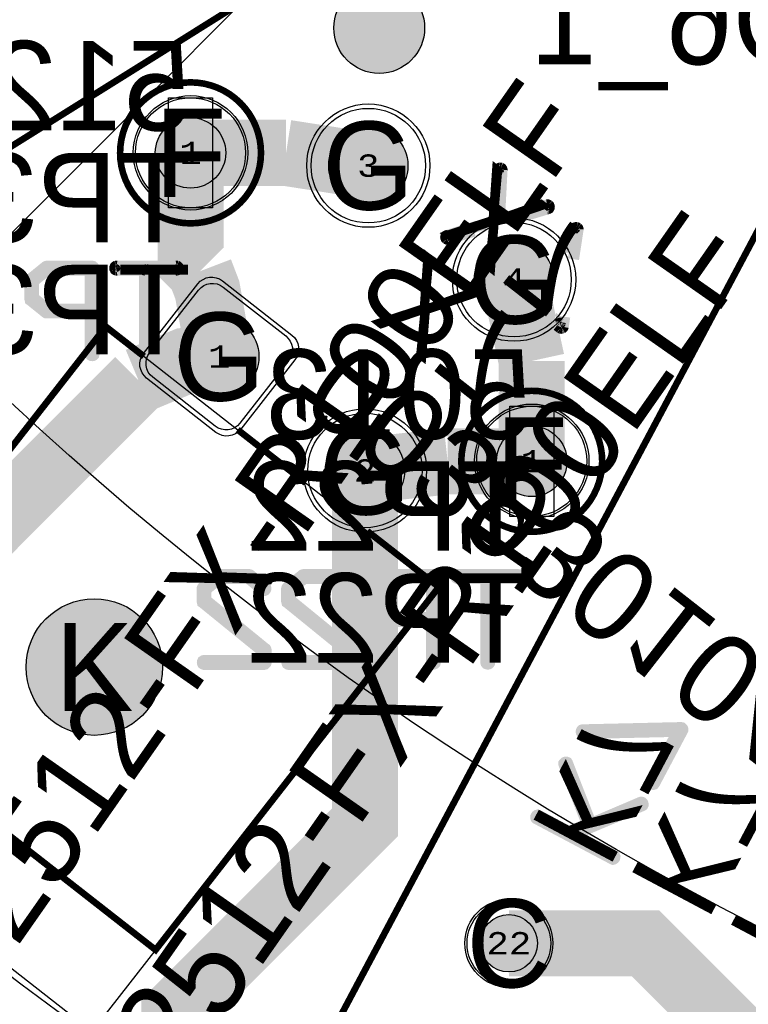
# Model space of a CAD drawing. Extents: x -125 to 125, y -186 to 125.
# Tile 12 of 112: x -51 to -34, y -69 to -46. Entities that reach past the tile are written whole.
import ezdxf
from ezdxf.enums import TextEntityAlignment as Align

# ---------------------------------------------------------------- set-up
doc = ezdxf.new("R2010")
doc.units = 0
doc.header["$MEASUREMENT"] = 0
for name, color, linetype in [('ASSEMBLY_OUTLINES_BTM', 191, 'CONTINUOUS'), ('ASSEMBLY_OUTLINES_TOP', 102, 'CONTINUOUS'), ('ASSEMBLY_PART_NUMBERS_BTM', 191, 'CONTINUOUS'), ('ASSEMBLY_PART_NUMBERS_TOP', 102, 'CONTINUOUS'), ('ASSEMBLY_REF_DES_BTM', 191, 'CONTINUOUS'), ('BOARD_OUTLINE', 10, 'CONTINUOUS'), ('DRILL_DRAWING', 21, 'CONTINUOUS'), ('GENERATED_SILKSCREEN_BTM', 255, 'CONTINUOUS'), ('MANUFACTURING_OUTLINES', 10, 'CONTINUOUS'), ('MOUNTING_HOLES_LAYER_BOT17', 42, 'CONTINUOUS'), ('MOUNTING_HOLES_LAYER_TOP', 42, 'CONTINUOUS'), ('PART_HOLES_LAYER_BOTTOM', 30, 'CONTINUOUS'), ('PART_HOLES_LAYER_TOP', 30, 'CONTINUOUS'), ('PART_PADS_LAYER_BOTTOM', 230, 'CONTINUOUS'), ('PART_PADS_LAYER_TOP', 150, 'CONTINUOUS'), ('PIN_NUMBERS_BTM', 8, 'CONTINUOUS'), ('PIN_NUMBERS_TOP', 8, 'CONTINUOUS'), ('PLACEMENT_OUTLINES_BTM', 222, 'CONTINUOUS'), ('PLANE_DATA_LAYER_BOTTOM', 230, 'CONTINUOUS'), ('PLANE_SHAPES_LAYER_BOTTOM', 230, 'CONTINUOUS'), ('PLANE_SHAPES_LAYER_TOP', 150, 'CONTINUOUS'), ('ROUTE_BORDER', 151, 'CONTINUOUS'), ('SILKSCREEN_OUTLINES_BTM', 211, 'CONTINUOUS'), ('SILKSCREEN_REF_DES_BTM', 211, 'CONTINUOUS'), ('SOLDERMASK_PADS_BTM', 12, 'CONTINUOUS'), ('SOLDERMASK_PADS_TOP', 180, 'CONTINUOUS'), ('TRACES_LAYER_TOP', 150, 'CONTINUOUS')]:
    doc.layers.add(name, color=color, linetype=linetype)
doc.styles.add('COURIER_NEW', font='cour.ttf')
doc.styles.add('VERIBEST_GERBER_0', font='txt')

msp = doc.modelspace()

# ---------------------------------------------------------------- hatches: boundary and pattern name
at = {"layer": 'GENERATED_SILKSCREEN_BTM'}
h = msp.add_hatch(color=256, dxfattribs=at)
edge = h.paths.add_edge_path()
edge.add_arc((-42.714368, -46.416428), 1.030776, 0, 360)
at = {"layer": 'MOUNTING_HOLES_LAYER_BOT17'}
h = msp.add_hatch(color=256, dxfattribs=at)
edge = h.paths.add_edge_path()
edge.add_arc((-49.187398, -60.919508), 1.55, 0, 360)
at = {"layer": 'MOUNTING_HOLES_LAYER_TOP'}
h = msp.add_hatch(color=256, dxfattribs=at)
edge = h.paths.add_edge_path()
edge.add_arc((-49.187398, -60.919508), 1.55, 0, 360)
at = {"layer": 'PART_HOLES_LAYER_BOTTOM'}
h = msp.add_hatch(color=256, dxfattribs=at)
edge = h.paths.add_edge_path()
edge.add_arc((-47, -49.25), 0.8, 0, 360)
h = msp.add_hatch(color=256, dxfattribs=at)
edge = h.paths.add_edge_path()
edge.add_arc((-42.961754, -49.540081), 0.9, 0, 360)
h = msp.add_hatch(color=256, dxfattribs=at)
edge = h.paths.add_edge_path()
edge.add_arc((-39.652108, -52.125859), 0.9, 0, 360)
h = msp.add_hatch(color=256, dxfattribs=at)
edge = h.paths.add_edge_path()
edge.add_arc((-46.347892, -53.874141), 0.9, 0, 360)
h = msp.add_hatch(color=256, dxfattribs=at)
edge = h.paths.add_edge_path()
edge.add_arc((-43.038247, -56.459919), 0.9, 0, 360)
h = msp.add_hatch(color=256, dxfattribs=at)
edge = h.paths.add_edge_path()
edge.add_arc((-39.25, -56.25), 0.8, 0, 360)
h = msp.add_hatch(color=256, dxfattribs=at)
edge = h.paths.add_edge_path()
edge.add_arc((-39.769742, -67.18889), 0.65, 0, 360)
at = {"layer": 'PART_HOLES_LAYER_TOP'}
h = msp.add_hatch(color=256, dxfattribs=at)
edge = h.paths.add_edge_path()
edge.add_arc((-47, -49.25), 0.8, 0, 360)
h = msp.add_hatch(color=256, dxfattribs=at)
edge = h.paths.add_edge_path()
edge.add_arc((-42.961754, -49.540081), 0.9, 0, 360)
h = msp.add_hatch(color=256, dxfattribs=at)
edge = h.paths.add_edge_path()
edge.add_arc((-39.652108, -52.125859), 0.9, 0, 360)
h = msp.add_hatch(color=256, dxfattribs=at)
edge = h.paths.add_edge_path()
edge.add_arc((-46.347892, -53.874141), 0.9, 0, 360)
h = msp.add_hatch(color=256, dxfattribs=at)
edge = h.paths.add_edge_path()
edge.add_arc((-43.038247, -56.459919), 0.9, 0, 360)
h = msp.add_hatch(color=256, dxfattribs=at)
edge = h.paths.add_edge_path()
edge.add_arc((-39.25, -56.25), 0.8, 0, 360)
h = msp.add_hatch(color=256, dxfattribs=at)
edge = h.paths.add_edge_path()
edge.add_arc((-39.769742, -67.18889), 0.65, 0, 360)
at = {"layer": 'PLANE_DATA_LAYER_BOTTOM'}
h = msp.add_hatch(color=256, dxfattribs=at)
h.paths.add_polyline_path([(-96.5, 0, -1), (96.5, 0, -1)], flags=0)
h.paths.add_polyline_path([(-92.5, 0, -1), (92.5, 0, -1)], flags=0)
at = {"layer": 'PLANE_SHAPES_LAYER_BOTTOM'}
h = msp.add_hatch(color=256, dxfattribs=at)
h.paths.add_polyline_path([(-96.5, 0, -1), (96.5, 0, -1)], flags=0)
h.paths.add_polyline_path([(-92.5, 0, -1), (92.5, 0, -1)], flags=0)
at = {"layer": 'PLANE_SHAPES_LAYER_TOP'}
h = msp.add_hatch(color=256, dxfattribs=at)
h.paths.add_polyline_path([(-96.56345, 0, -1), (96.56345, 0, -1)], flags=0)
h.paths.add_polyline_path([(-92.5, 0, -1), (92.5, 0, -1)], flags=0)
at = {"layer": 'SILKSCREEN_OUTLINES_BTM'}
h = msp.add_hatch(color=256, dxfattribs=at)
edge = h.paths.add_edge_path()
edge.add_arc((-42.714368, -46.416428), 1.030776, 0, 360)

# ---------------------------------------------------------------- linework, layer by layer
at = {"layer": 'ASSEMBLY_OUTLINES_BTM'}
for points in [[(-43.217656, -44.195687), (-67.811053, -59.563345), (-74.541028, -48.793135), (-49.947631, -33.425476)], [(-47.5, -50.5), (-47.5, -48), (-46.5, -48), (-46.5, -50.5)], [(-22.861565, -56.902785), (-36.47624, -82.508263), (-47.689674, -76.545977), (-34.074999, -50.940496)], [(-49.240526, -69.190069), (-56.80543, -63.279719), (-48.924963, -53.193181), (-41.360059, -59.103531)], [(-39.75, -57.5), (-39.75, -55), (-38.75, -55), (-38.75, -57.5)]]:
    msp.add_lwpolyline(points, close=True, dxfattribs=at)
for centre in [(-47, -49.25), (-39.25, -56.25)]:
    msp.add_circle(centre, 1.6, dxfattribs=at)
at = {"layer": 'ASSEMBLY_OUTLINES_TOP'}
msp.add_lwpolyline([(-70.5, -70.5), (70.921356, 70.921356)], dxfattribs=at)
for radius in [125, 90.284619, 85, 75]:
    msp.add_circle((0, 0), radius, dxfattribs=at)
at = {"layer": 'BOARD_OUTLINE'}
msp.add_circle((0, 0), 97.5, dxfattribs=at)
at = {"layer": 'GENERATED_SILKSCREEN_BTM', "const_width": 0.15}
for points in [[(-43.217656, -44.195687), (-67.811053, -59.563345), (-74.541028, -48.793135), (-49.947631, -33.425476)], [(-22.861565, -56.902785), (-36.47624, -82.508263), (-47.689674, -76.545977), (-34.074999, -50.940496)]]:
    msp.add_lwpolyline(points, close=True, dxfattribs=at)
for points in [[(-48.6, -49.25, -1), (-45.4, -49.25, -1)], [(-40.85, -56.25, -1), (-37.65, -56.25, -1)]]:
    msp.add_lwpolyline(points, format="xyb", close=True, dxfattribs=at)
at = {"layer": 'GENERATED_SILKSCREEN_BTM'}
for points, const_width in [([(-39.926324, -49.63178, -0.049388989), (-39.926324, -49.631781), (-39.983917, -50.737972, 0.000001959), (-39.983928, -50.737974), (-39.926334, -49.631781), (-39.930398, -49.617558), (-39.938524, -49.605369), (-39.952747, -49.599273), (-39.966969, -49.597241), (-39.981192, -49.599273, -0.049388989), (-39.981193, -49.599273), (-39.993381, -49.605367, -0.071067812), (-39.993382, -49.605368), (-40.005573, -49.615527), (-40.009636, -49.629749), (-40.069185, -50.76117, 0.000001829), (-40.069195, -50.761173), (-40.009646, -49.629748), (-40.009646, -49.629747), (-40.005582, -49.615523, -0.184527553), (-40.00558, -49.61552), (-39.993388, -49.60536, -0.16227766), (-39.993385, -49.605359), (-39.981197, -49.599265, -0.184527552), (-39.981194, -49.599263), (-39.96697, -49.597231, -0.095414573), (-39.966968, -49.597231), (-39.952746, -49.599263, -0.145489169), (-39.952743, -49.599263), (-39.938519, -49.605359, -0.205257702), (-39.938516, -49.605362), (-39.930389, -49.617552, -0.16227766), (-39.930388, -49.617555), (-39.926324, -49.631779), (-39.926324, -49.63178)], 0.254), ([(-38.853428, -50.477093), (-38.85546, -50.493349, -0.184527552), (-38.855462, -50.493352), (-38.863588, -50.507572, -0.253450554), (-38.863591, -50.507576), (-38.877813, -50.515703, -0.184527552), (-38.877816, -50.515705), (-39.508886, -50.706064, 0.000004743), (-39.508913, -50.706062), (-38.877818, -50.515695, -0.049388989), (-38.877817, -50.515695), (-38.863596, -50.507569), (-38.85547, -50.493348), (-38.85547, -50.493347), (-38.853438, -50.477092), (-38.85547, -50.46287), (-38.861565, -50.448648), (-38.871725, -50.438488, -0.071067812), (-38.871726, -50.438487), (-38.883913, -50.432393), (-38.900168, -50.434425), (-39.795693, -50.706101, 0.000009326), (-39.795746, -50.706106), (-38.900171, -50.434415, -0.095414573), (-38.900169, -50.434415), (-38.883914, -50.432383, -0.288824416), (-38.883909, -50.432385), (-38.871722, -50.438479, -0.261745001), (-38.871717, -50.43848), (-38.861557, -50.44864, -0.090885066), (-38.861556, -50.448642), (-38.85546, -50.462866), (-38.85546, -50.462867), (-38.853428, -50.477091), (-38.853428, -50.477093)], 0.254), ([(-40.318182, -50.863847, 0.000009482), (-40.31823, -50.863872), (-41.17804, -51.127337, -0.049388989), (-41.178041, -51.127337), (-41.190229, -51.133431), (-41.198356, -51.145622), (-41.20242, -51.161876), (-41.200388, -51.176098), (-41.194293, -51.19032), (-41.184133, -51.20048, -0.071067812), (-41.184132, -51.200481), (-41.171945, -51.206575), (-41.15569, -51.206575), (-40.560496, -51.025332, 0.000004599), (-40.560516, -51.025349), (-41.155688, -51.206585, -0.099019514), (-41.15569, -51.206585), (-41.171945, -51.206585, -0.236067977), (-41.171949, -51.206583), (-41.184136, -51.200489, -0.261745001), (-41.184141, -51.200488), (-41.194301, -51.190328, -0.080611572), (-41.194302, -51.190326), (-41.200398, -51.176102), (-41.200398, -51.176101), (-41.20243, -51.161877), (-41.20243, -51.161875), (-41.20242, -51.161834), (-41.198366, -51.145619, -0.16227766), (-41.198365, -51.145616), (-41.190237, -51.133425, -0.236067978), (-41.190233, -51.133423), (-41.178045, -51.127329, -0.184527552), (-41.178042, -51.127327), (-40.318182, -50.863847)], 0.254), ([(-38.199124, -50.989157), (-38.3021, -51.663465, 0.000003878), (-38.302107, -51.663444), (-38.199134, -50.989156), (-38.201166, -50.972901), (-38.201166, -50.9729), (-38.20726, -50.960712), (-38.219451, -50.952585), (-38.233674, -50.948521), (-38.247896, -50.948521), (-38.262119, -50.952585), (-38.272276, -50.960711), (-38.278372, -50.974934), (-38.361318, -51.517427), (-38.361318, -51.517428, 0.000003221), (-38.361325, -51.517411), (-38.278382, -50.974931), (-38.278382, -50.97493), (-38.272286, -50.960706, -0.205257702), (-38.272283, -50.960703), (-38.262125, -50.952576, -0.16227766), (-38.262122, -50.952575), (-38.247898, -50.948511, -0.099019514), (-38.247896, -50.948511), (-38.233674, -50.948511, -0.099019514), (-38.233672, -50.948511), (-38.219448, -50.952575, -0.111991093), (-38.219446, -50.952576), (-38.207254, -50.960704, -0.236067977), (-38.207252, -50.960708), (-38.201158, -50.972896, -0.184527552), (-38.201156, -50.972899), (-38.199124, -50.989155), (-38.199124, -50.989157)], 0.254), ([(-47.278379, -51.867217), (-47.280411, -51.881441), (-47.280411, -51.881442), (-47.286507, -51.895666, -0.253450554), (-47.286511, -51.895669), (-47.298701, -51.903796, -0.111991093), (-47.298703, -51.903797), (-47.312927, -51.907861, -0.099019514), (-47.312929, -51.907861), (-47.959099, -51.907861), (-47.959099, -53.61856), (-47.959109, -53.618573), (-47.959109, -51.907856, -0.414213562), (-47.959104, -51.907851), (-47.312929, -51.907851), (-47.298706, -51.903787), (-47.286517, -51.895661), (-47.280421, -51.881438), (-47.278389, -51.867216), (-47.280421, -51.850962), (-47.286517, -51.836739), (-47.298706, -51.826581), (-47.312929, -51.824549), (-48.684527, -51.824549), (-48.69875, -51.826581), (-48.710939, -51.836739), (-48.717035, -51.850962), (-48.719067, -51.867216), (-48.717035, -51.881438), (-48.710939, -51.895661), (-48.69875, -51.903787), (-48.684527, -51.907851), (-48.040384, -51.907851, -0.414213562), (-48.040379, -51.907856), (-48.040379, -53.723426, 0.000008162), (-48.040389, -53.72344), (-48.040389, -51.907861), (-48.684527, -51.907861, -0.099019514), (-48.684529, -51.907861), (-48.698753, -51.903797, -0.111991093), (-48.698755, -51.903796), (-48.710945, -51.895669, -0.253450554), (-48.710949, -51.895666), (-48.717045, -51.881442), (-48.717045, -51.881441), (-48.719077, -51.867217), (-48.719077, -51.867215), (-48.719067, -51.867134), (-48.717045, -51.850959), (-48.717045, -51.850958), (-48.710949, -51.836734, -0.205257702), (-48.710946, -51.836731), (-48.698756, -51.826573, -0.184527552), (-48.698753, -51.826571), (-48.684529, -51.824539, -0.099019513), (-48.684527, -51.824539), (-47.312929, -51.824539, -0.099019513), (-47.312927, -51.824539), (-47.298703, -51.826571, -0.184527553), (-47.2987, -51.826573), (-47.28651, -51.836731, -0.205257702), (-47.286507, -51.836734), (-47.280411, -51.850958), (-47.280411, -51.850959), (-47.278379, -51.867215), (-47.278379, -51.867217)], 0.254), ([(-38.501643, -52.97011), (-38.536436, -53.197941, -0.184527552), (-38.536438, -53.197944), (-38.544564, -53.214196, -0.236067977), (-38.544566, -53.2142), (-38.556757, -53.224359, -0.16227766), (-38.556759, -53.224361), (-38.568951, -53.228425, -0.099019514), (-38.568953, -53.228425), (-38.581144, -53.230457, -0.099019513), (-38.581146, -53.230457), (-38.591306, -53.228425, -0.111991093), (-38.591308, -53.228424), (-38.601467, -53.222329, -0.071067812), (-38.601468, -53.222328), (-38.674423, -53.165311, 0.000001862), (-38.674415, -53.165304), (-38.601462, -53.22232), (-38.591304, -53.228415), (-38.581145, -53.230447), (-38.568955, -53.228415), (-38.556763, -53.224351), (-38.544572, -53.214192), (-38.536446, -53.19794), (-38.536446, -53.197939), (-38.501656, -52.970127, 0.000003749), (-38.501643, -52.97011)], 0.254), ([(-38.602093, -53.092191), (-38.605524, -53.114629, -0.551801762), (-38.605532, -53.114632), (-38.615652, -53.10672, 0.000001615), (-38.615646, -53.106713), (-38.605533, -53.114619), (-38.602106, -53.092205, 0.000003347), (-38.602093, -53.092191)], 0.254), ([(-41.360054, -59.103531, -0.162277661), (-41.360055, -59.103534), (-47.793717, -67.338246, -0.414213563), (-47.793724, -67.338247), (-55.358628, -61.427897, -0.414213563), (-55.358629, -61.42789), (-55.358618, -61.427876), (-48.924967, -53.193178, -0.414213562), (-48.92496, -53.193177), (-48.058696, -53.869977, 0.000005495), (-48.058699, -53.869987), (-48.924962, -53.193188), (-55.358618, -61.427892), (-47.793722, -67.338236), (-41.360066, -59.103532), (-42.98513, -57.833893, 0.000002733), (-42.985115, -57.833892), (-41.360056, -59.103527, -0.236067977), (-41.360054, -59.103531)], 0.15), ([(-44.384258, -56.740775), (-45.929979, -55.533125, 0.000005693), (-45.92997, -55.533119), (-44.384261, -56.740759, 0.00000296), (-44.384258, -56.740775)], 0.15)]:
    msp.add_lwpolyline(points, format="xyb", dxfattribs=dict(at, const_width=const_width))
at = {"layer": 'GENERATED_SILKSCREEN_BTM', "const_width": 0.254}
for points in [[(-50.633216, -52.596704), (-50.639312, -52.59264), (-50.641344, -52.58248), (-50.645408, -52.57232), (-50.64744, -52.56216), (-50.64744, -52.143568), (-50.645408, -52.133408), (-50.641344, -52.127312), (-50.641344, -52.121216), (-50.639312, -52.119184), (-50.635248, -52.117152), (-50.633216, -52.113088), (-50.287776, -51.832672), (-50.277616, -51.828608), (-50.269488, -51.826576), (-50.26136, -51.824544), (-49.237232, -51.824544), (-49.218944, -51.828608), (-49.206752, -51.838768), (-49.196592, -51.85096), (-49.192528, -51.865184), (-49.192528, -53.815904), (-49.196592, -53.83216), (-49.206752, -53.84232), (-49.218944, -53.848416), (-49.233168, -53.850448), (-49.249424, -53.848416), (-49.263648, -53.84232), (-49.273808, -53.83216), (-49.277872, -53.815904), (-49.277872, -52.881184), (-50.26136, -52.881184), (-50.275584, -52.879152), (-50.279648, -52.87712), (-50.283712, -52.87712), (-50.287776, -52.875088), (-50.633216, -52.596704)], [(-49.277872, -51.907856), (-50.249168, -51.907856), (-50.56616, -52.163888), (-50.56616, -52.54184), (-50.249168, -52.799904), (-49.277872, -52.799904), (-49.277872, -51.907856)], [(-46.380288, -58.832672), (-46.721664, -59.111056), (-46.72776, -59.121216), (-46.729792, -59.129344), (-46.733856, -59.13544), (-46.735888, -59.143568), (-46.735888, -59.421952), (-46.733856, -59.43008), (-46.729792, -59.442272), (-46.72776, -59.452432), (-46.721664, -59.456496), (-45.368352, -60.555808), (-45.368352, -60.773232), (-46.695248, -60.773232), (-46.709472, -60.777296), (-46.721664, -60.785424), (-46.72776, -60.799648), (-46.729792, -60.815904), (-46.72776, -60.830128), (-46.721664, -60.844352), (-46.709472, -60.85248), (-46.695248, -60.856544), (-45.32568, -60.856544), (-45.309424, -60.85248), (-45.299264, -60.84232), (-45.289104, -60.83216), (-45.28504, -60.815904), (-45.28504, -60.53752), (-45.287072, -60.531424), (-45.291136, -60.5172), (-45.2952, -60.511104), (-45.297232, -60.50704), (-45.303328, -60.502976), (-46.654608, -59.401632), (-46.654608, -59.163888), (-46.337616, -58.907856), (-45.68128, -58.907856), (-45.350064, -59.178112), (-45.33584, -59.182176), (-45.321616, -59.180144), (-45.309424, -59.174048), (-45.299264, -59.161856), (-45.293168, -59.149664), (-45.291136, -59.13544), (-45.293168, -59.121216), (-45.297232, -59.11512), (-45.303328, -59.111056), (-45.644704, -58.832672), (-45.652832, -58.83064), (-45.656896, -58.828608), (-45.66096, -58.826576), (-45.669088, -58.824544), (-46.353872, -58.824544), (-46.362, -58.826576), (-46.366064, -58.828608), (-46.37216, -58.83064), (-46.380288, -58.832672)], [(-44.460048, -58.832672), (-44.801424, -59.111056), (-44.80752, -59.121216), (-44.809552, -59.129344), (-44.813616, -59.13544), (-44.815648, -59.143568), (-44.815648, -59.421952), (-44.813616, -59.43008), (-44.809552, -59.442272), (-44.80752, -59.452432), (-44.801424, -59.456496), (-43.448112, -60.555808), (-43.448112, -60.773232), (-44.775008, -60.773232), (-44.789232, -60.777296), (-44.801424, -60.785424), (-44.80752, -60.799648), (-44.809552, -60.815904), (-44.80752, -60.830128), (-44.801424, -60.844352), (-44.789232, -60.85248), (-44.775008, -60.856544), (-43.40544, -60.856544), (-43.389184, -60.85248), (-43.379024, -60.84232), (-43.368864, -60.83216), (-43.3648, -60.815904), (-43.3648, -60.53752), (-43.366832, -60.531424), (-43.370896, -60.5172), (-43.37496, -60.511104), (-43.376992, -60.50704), (-43.383088, -60.502976), (-44.734368, -59.401632), (-44.734368, -59.163888), (-44.417376, -58.907856), (-43.76104, -58.907856), (-43.429824, -59.178112), (-43.4156, -59.182176), (-43.401376, -59.180144), (-43.389184, -59.174048), (-43.379024, -59.161856), (-43.372928, -59.149664), (-43.370896, -59.13544), (-43.372928, -59.121216), (-43.376992, -59.11512), (-43.383088, -59.111056), (-43.724464, -58.832672), (-43.732592, -58.83064), (-43.736656, -58.828608), (-43.74072, -58.826576), (-43.748848, -58.824544), (-44.433632, -58.824544), (-44.44176, -58.826576), (-44.445824, -58.828608), (-44.45192, -58.83064), (-44.460048, -58.832672)], [(-42.883216, -59.596704), (-42.889312, -59.59264), (-42.891344, -59.58248), (-42.895408, -59.57232), (-42.89744, -59.56216), (-42.89744, -59.143568), (-42.895408, -59.133408), (-42.891344, -59.127312), (-42.891344, -59.121216), (-42.889312, -59.119184), (-42.885248, -59.117152), (-42.883216, -59.113088), (-42.537776, -58.832672), (-42.527616, -58.828608), (-42.519488, -58.826576), (-42.51136, -58.824544), (-41.487232, -58.824544), (-41.468944, -58.828608), (-41.456752, -58.838768), (-41.446592, -58.85096), (-41.442528, -58.865184), (-41.442528, -60.815904), (-41.446592, -60.83216), (-41.456752, -60.84232), (-41.468944, -60.848416), (-41.483168, -60.850448), (-41.499424, -60.848416), (-41.513648, -60.84232), (-41.523808, -60.83216), (-41.527872, -60.815904), (-41.527872, -59.881184), (-42.51136, -59.881184), (-42.525584, -59.879152), (-42.529648, -59.87712), (-42.533712, -59.87712), (-42.537776, -59.875088), (-42.883216, -59.596704)], [(-40.209104, -60.815904), (-40.211136, -60.830128), (-40.221296, -60.84232), (-40.23552, -60.848416), (-40.249744, -60.850448), (-40.261936, -60.848416), (-40.27616, -60.84232), (-40.28632, -60.830128), (-40.290384, -60.815904), (-40.290384, -58.907856), (-40.934528, -58.907856), (-40.948752, -58.903792), (-40.960944, -58.895664), (-40.96704, -58.88144), (-40.969072, -58.867216), (-40.96704, -58.85096), (-40.960944, -58.836736), (-40.948752, -58.826576), (-40.934528, -58.824544), (-39.562928, -58.824544), (-39.548704, -58.826576), (-39.536512, -58.836736), (-39.530416, -58.85096), (-39.528384, -58.867216), (-39.530416, -58.88144), (-39.536512, -58.895664), (-39.548704, -58.903792), (-39.562928, -58.907856), (-40.209104, -58.907856), (-40.209104, -60.815904)], [(-41.527872, -58.907856), (-42.499168, -58.907856), (-42.81616, -59.163888), (-42.81616, -59.54184), (-42.499168, -59.799904), (-41.527872, -59.799904), (-41.527872, -58.907856)], [(-38.091974, -62.425362), (-38.106198, -62.42333), (-38.116358, -62.41317), (-38.122454, -62.400978), (-38.124486, -62.386754), (-38.122454, -62.37253), (-38.116358, -62.360338), (-38.106198, -62.350178), (-38.091974, -62.346114), (-35.858806, -62.295314), (-35.840518, -62.299378), (-35.828326, -62.31157), (-35.82223, -62.32173), (-35.818166, -62.333922), (-35.818166, -62.344082), (-35.82223, -62.354242), (-36.464342, -63.563282), (-36.474502, -63.575474), (-36.488726, -63.579538), (-36.50295, -63.579538), (-36.519206, -63.573442), (-36.531398, -63.565314), (-36.539526, -63.553122), (-36.54359, -63.538898), (-36.539526, -63.524674), (-35.927894, -62.376594), (-38.091974, -62.425362)], [(-36.775238, -63.990002), (-36.761014, -63.98797), (-36.74679, -63.992034), (-36.734598, -64.002194), (-36.72647, -64.014386), (-36.722406, -64.030642), (-36.722406, -64.044866), (-36.728502, -64.057058), (-36.740694, -64.065186), (-38.287046, -64.717458), (-37.380774, -65.201074), (-37.368582, -65.211234), (-37.362486, -65.225458), (-37.364518, -65.239682), (-37.368582, -65.255938), (-37.378742, -65.26813), (-37.390934, -65.276258), (-37.405158, -65.280322), (-37.419382, -65.274226), (-39.142518, -64.359826), (-39.152678, -64.349666), (-39.158774, -64.335442), (-39.158774, -64.321218), (-39.152678, -64.306994), (-39.14455, -64.294802), (-39.130326, -64.284642), (-39.116102, -64.280578), (-39.101878, -64.284642), (-38.38255, -64.66869), (-37.982246, -64.498002), (-38.516662, -63.128434), (-38.518694, -63.120306), (-38.518694, -63.112178), (-38.518694, -63.106082), (-38.51463, -63.099986), (-38.50447, -63.089826), (-38.490246, -63.081698), (-38.476022, -63.079666), (-38.461798, -63.079666), (-38.447574, -63.085762), (-38.439446, -63.099986), (-37.90503, -64.471586), (-36.775238, -63.990002)]]:
    msp.add_lwpolyline(points, dxfattribs=at)
at = {"layer": 'GENERATED_SILKSCREEN_BTM'}
msp.add_circle((-42.714368, -46.416428), 1.030776, dxfattribs=at)
at = {"layer": 'MANUFACTURING_OUTLINES'}
msp.add_circle((0, 0), 97.5254, dxfattribs=at)
at = {"layer": 'MOUNTING_HOLES_LAYER_BOT17'}
msp.add_circle((-49.187398, -60.919508), 1.55, dxfattribs=at)
at = {"layer": 'MOUNTING_HOLES_LAYER_TOP'}
msp.add_circle((-49.187398, -60.919508), 1.55, dxfattribs=at)
at = {"layer": 'PART_HOLES_LAYER_BOTTOM'}
for centre, radius in [((-47, -49.25), 0.8), ((-42.961754, -49.540081), 0.9), ((-39.652108, -52.125859), 0.9), ((-46.347892, -53.874141), 0.9), ((-43.038247, -56.459919), 0.9), ((-39.25, -56.25), 0.8), ((-39.769742, -67.18889), 0.65)]:
    msp.add_circle(centre, radius, dxfattribs=at)
at = {"layer": 'PART_HOLES_LAYER_TOP'}
for centre, radius in [((-47, -49.25), 0.8), ((-42.961754, -49.540081), 0.9), ((-39.652108, -52.125859), 0.9), ((-46.347892, -53.874141), 0.9), ((-43.038247, -56.459919), 0.9), ((-39.25, -56.25), 0.8), ((-39.769742, -67.18889), 0.65)]:
    msp.add_circle(centre, radius, dxfattribs=at)
at = {"layer": 'PART_PADS_LAYER_BOTTOM'}
msp.add_lwpolyline([(-45.877573, -55.383711, -0.414213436), (-46.439042, -55.45265), (-47.857462, -54.34446, -0.414213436), (-47.926401, -53.782991), (-46.818211, -52.364571, -0.414213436), (-46.256742, -52.295632), (-44.838322, -53.403822, -0.414213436), (-44.769383, -53.965291)], format="xyb", close=True, dxfattribs=at)
for centre, radius in [((-47, -49.25), 1.25), ((-42.961754, -49.540081), 1.3), ((-39.652108, -52.125859), 1.3), ((-43.038247, -56.459919), 1.3), ((-39.25, -56.25), 1.25), ((-39.769742, -67.18889), 0.95)]:
    msp.add_circle(centre, radius, dxfattribs=at)
at = {"layer": 'PART_PADS_LAYER_TOP'}
msp.add_lwpolyline([(-45.877573, -55.383711, -0.414213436), (-46.439042, -55.45265), (-47.857462, -54.34446, -0.414213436), (-47.926401, -53.782991), (-46.818211, -52.364571, -0.414213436), (-46.256742, -52.295632), (-44.838322, -53.403822, -0.414213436), (-44.769383, -53.965291)], format="xyb", close=True, dxfattribs=at)
for centre, radius in [((-47, -49.25), 1.25), ((-42.961754, -49.540081), 1.3), ((-39.652108, -52.125859), 1.3), ((-43.038247, -56.459919), 1.3), ((-39.25, -56.25), 1.25), ((-39.769742, -67.18889), 0.95)]:
    msp.add_circle(centre, radius, dxfattribs=at)
at = {"layer": 'PLACEMENT_OUTLINES_BTM'}
for points in [[(-43.217656, -44.195687), (-67.811053, -59.563345), (-74.541028, -48.793135), (-49.947631, -33.425476)], [(-22.861565, -56.902785), (-36.47624, -82.508263), (-47.689674, -76.545977), (-34.074999, -50.940496)], [(-47.793721, -67.338243), (-55.358625, -61.427893), (-48.924963, -53.193181), (-41.360059, -59.103531)]]:
    msp.add_lwpolyline(points, close=True, dxfattribs=at)
for centre in [(-47, -49.25), (-39.25, -56.25)]:
    msp.add_circle(centre, 1.6, dxfattribs=at)
at = {"layer": 'ROUTE_BORDER'}
msp.add_circle((0, 0), 96.5, dxfattribs=at)
at = {"layer": 'SILKSCREEN_OUTLINES_BTM'}
for points in [[(-43.217656, -44.195687), (-67.811053, -59.563345), (-74.541028, -48.793135), (-49.947631, -33.425476)], [(-22.861565, -56.902785), (-36.47624, -82.508263), (-47.689674, -76.545977), (-34.074999, -50.940496)], [(-47.793721, -67.338243), (-55.358625, -61.427893), (-48.924963, -53.193181), (-41.360059, -59.103531)]]:
    msp.add_lwpolyline(points, close=True, dxfattribs=at)
for centre, radius in [((-42.714368, -46.416428), 1.030776), ((-47, -49.25), 1.6), ((-39.25, -56.25), 1.6)]:
    msp.add_circle(centre, radius, dxfattribs=at)
at = {"layer": 'SOLDERMASK_PADS_BTM'}
msp.add_lwpolyline([(-45.860338, -55.524078, -0.414212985), (-46.421807, -55.593018), (-47.997829, -54.361695, -0.414212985), (-48.066769, -53.800226), (-46.835446, -52.224204, -0.414212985), (-46.273977, -52.155264), (-44.697955, -53.386587, -0.414212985), (-44.629015, -53.948056)], format="xyb", close=True, dxfattribs=at)
for centre, radius in [((-47, -49.25), 1.3), ((-42.961754, -49.540081), 1.4), ((-39.652108, -52.125859), 1.4), ((-39.25, -56.25), 1.3), ((-43.038247, -56.459919), 1.4), ((-39.769742, -67.18889), 1)]:
    msp.add_circle(centre, radius, dxfattribs=at)
at = {"layer": 'SOLDERMASK_PADS_TOP'}
msp.add_lwpolyline([(-45.860338, -55.524078, -0.414212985), (-46.421807, -55.593018), (-47.997829, -54.361695, -0.414212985), (-48.066769, -53.800226), (-46.835446, -52.224204, -0.414212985), (-46.273977, -52.155264), (-44.697955, -53.386587, -0.414212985), (-44.629015, -53.948056)], format="xyb", close=True, dxfattribs=at)
for centre, radius in [((-47, -49.25), 1.3), ((-42.961754, -49.540081), 1.4), ((-39.652108, -52.125859), 1.4), ((-39.25, -56.25), 1.3), ((-43.038247, -56.459919), 1.4), ((-39.769742, -67.18889), 1)]:
    msp.add_circle(centre, radius, dxfattribs=at)
at = {"layer": 'TRACES_LAYER_TOP', "const_width": 1.5}
for points in [[(-44.82936, -49.25), (-47, -49.25)], [(-46.782602, -51.935836), (-47, -51.718438), (-47, -49.25)], [(-44.82936, -49.25), (-42.961754, -49.540081)], [(-46.347892, -53.874141), (-46.618971, -52.362119), (-46.782602, -51.935836)], [(-39.25, -53.972588), (-39.652108, -52.125859)], [(-46.347892, -53.874141), (-47.118507, -53.96876), (-48.182336, -54.412712)], [(-39.25, -56.25), (-39.25, -53.972588)], [(-56.266668, -65.843225), (-52.877572, -62.454129), (-52.877572, -59.107948), (-48.182336, -54.412712)], [(-41.159941, -56.25), (-43.038247, -56.459919)], [(-41.159941, -56.25), (-39.25, -56.25)], [(-43.038247, -56.459919), (-43.038247, -64.444344), (-47.36489, -68.770987), (-47.36489, -73.226127), (-44.502016, -76.089001)], [(-33.147634, -70.709926), (-36.66867, -67.18889), (-39.769742, -67.18889)]]:
    msp.add_lwpolyline(points, dxfattribs=at)

# ---------------------------------------------------------------- texts
at = {"layer": 'ASSEMBLY_PART_NUMBERS_BTM', "style": 'VERIBEST_GERBER_0', "text_generation_flag": 2}
for s, rotation, p in [('RT314005', 212, (-57.533348, -48.648453)), ('0039301040', 142, (-44.56378, -55.001547)), ('RT314005', 242, (-33.032934, -67.916838))]:
    msp.add_text(s, height=2.032, rotation=rotation, dxfattribs=at).set_placement(p, align=Align.TOP_LEFT)
for s, p in [('UHE1H102MHD6_1', (-14.75, -45.21)), ('5125', (-47, -46.71)), ('5013', (-39.25, -53.71))]:
    msp.add_text(s, height=2.032, dxfattribs=at).set_placement(p, align=Align.TOP_LEFT)
at = {"layer": 'ASSEMBLY_PART_NUMBERS_TOP', "style": 'VERIBEST_GERBER_0'}
for p in [(-56.169353, -71.206884), (-52.419354, -74.206884)]:
    msp.add_text('CRM2512-FX-R100ELF', height=2.032, rotation=55, dxfattribs=at).set_placement(p, align=Align.TOP_LEFT)
at = {"layer": 'ASSEMBLY_REF_DES_BTM', "style": 'VERIBEST_GERBER_0', "text_generation_flag": 2}
for s, p in [('TP39', (-47, -49.25)), ('TP22', (-39.25, -56.25))]:
    msp.add_text(s, height=2.032, dxfattribs=at).set_placement(p, align=Align.TOP_LEFT)
for s, rotation, p in [('X7', 142, (-43, -53)), ('K7', 242, (-35.27562, -66.724379))]:
    msp.add_text(s, height=2.032, rotation=rotation, dxfattribs=at).set_placement(p, align=Align.TOP_LEFT)
at = {"layer": 'DRILL_DRAWING', "style": 'VERIBEST_GERBER_0'}
for s, p in [('F', (-47, -49.25)), ('G', (-42.961754, -49.540081)), ('G', (-39.652108, -52.125859)), ('G', (-46.347892, -53.874141)), ('F', (-39.25, -56.25)), ('G', (-43.038247, -56.459919)), ('K', (-49.187398, -60.919508)), ('C', (-39.769742, -67.18889))]:
    msp.add_text(s, height=2, dxfattribs=at).set_placement(p, align=Align.MIDDLE_CENTER)
at = {"layer": 'PIN_NUMBERS_BTM', "style": 'COURIER_NEW'}
for s, p in [('1', (-47, -49.25)), ('3', (-42.961754, -49.540081)), ('4', (-39.652108, -52.125859)), ('1', (-46.347892, -53.874141)), ('1', (-39.25, -56.25)), ('2', (-43.038247, -56.459919)), ('22', (-39.769742, -67.18889))]:
    msp.add_text(s, height=0.508, dxfattribs=at).set_placement(p, align=Align.MIDDLE_CENTER)
at = {"layer": 'PIN_NUMBERS_TOP', "style": 'COURIER_NEW'}
for s, p in [('1', (-47, -49.25)), ('3', (-42.961754, -49.540081)), ('4', (-39.652108, -52.125859)), ('1', (-46.347892, -53.874141)), ('1', (-39.25, -56.25)), ('2', (-43.038247, -56.459919)), ('22', (-39.769742, -67.18889))]:
    msp.add_text(s, height=0.508, dxfattribs=at).set_placement(p, align=Align.MIDDLE_CENTER)
at = {"layer": 'SILKSCREEN_REF_DES_BTM', "style": 'VERIBEST_GERBER_0', "text_generation_flag": 2}
for s, rotation, p in [('X7', 142, (-41.43622, -50.998453)), ('K7', 242, (-37.518307, -65.531922))]:
    msp.add_text(s, height=2.032, rotation=rotation, dxfattribs=at).set_placement(p, align=Align.TOP_LEFT)
for s, p in [('TP39', (-47, -51.79)), ('TP22', (-39.25, -58.79))]:
    msp.add_text(s, height=2.032, dxfattribs=at).set_placement(p, align=Align.TOP_LEFT)

doc.saveas('drawing.dxf')
